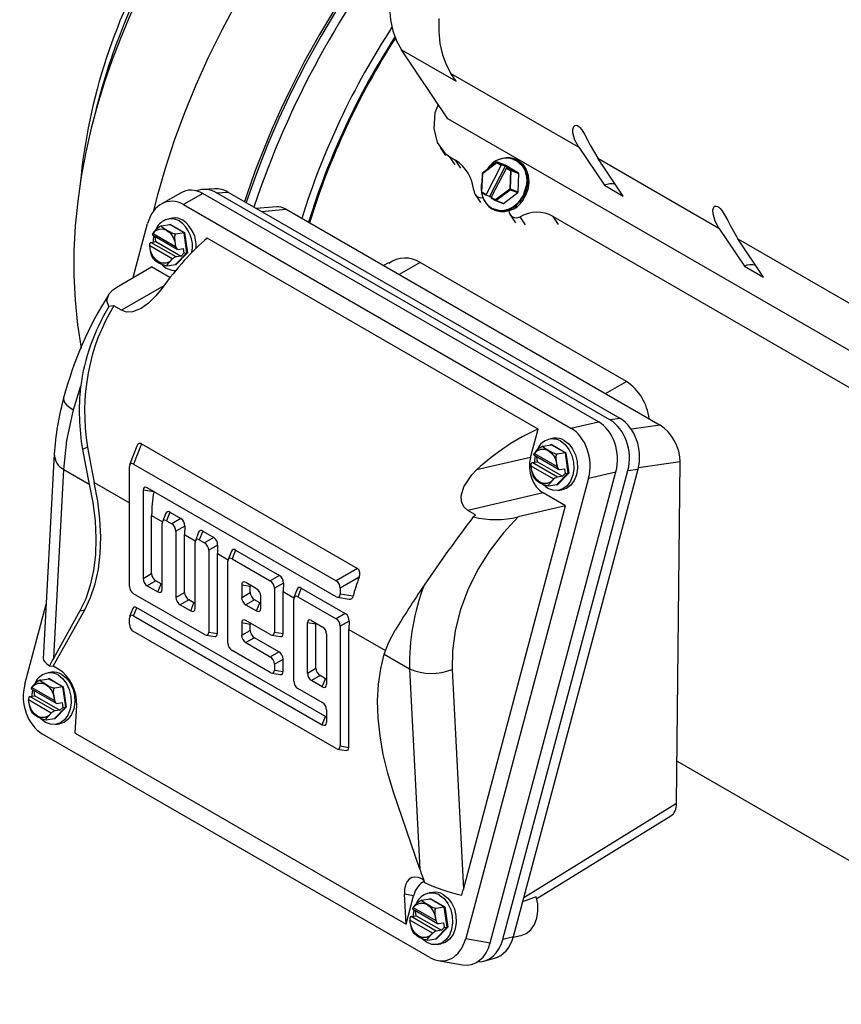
# Model space of a CAD drawing. Header units: inches. Extents: x 0 to 11, y 0 to 8.5.
# Tile 14 of 16: x 6.7 to 8.2, y 5.6 to 7.4. Entities that reach past the tile are written whole.
import ezdxf

# ---------------------------------------------------------------- set-up
doc = ezdxf.new("R2010")
doc.units = ezdxf.units.IN
doc.header["$MEASUREMENT"] = 0

msp = doc.modelspace()

# ---------------------------------------------------------------- linework, layer by layer
for p, q in [((7.51308, 7.17788), (7.43003, 7.3014)), ((7.43003, 7.3014), (7.52795, 7.24487)), ((7.51844, 7.25901), (7.74714, 7.12699)), ((7.52795, 7.24487), (7.51844, 7.25901)), ((8.4507, 6.63661), (7.51308, 7.17788)), ((7.49902, 7.12645), (7.50869, 7.11207)), ((7.74714, 7.12699), (7.793, 7.05878)), ((7.51661, 7.1097), (7.52673, 7.10386)), ((7.52614, 7.09552), (7.51661, 7.1097)), ((7.53626, 7.08968), (7.52673, 7.10386)), ((7.60069, 7.09995), (7.57511, 7.08054)), ((7.57517, 7.07996), (7.60075, 7.09937)), ((7.60075, 7.09937), (7.60815, 7.0951)), ((7.61528, 7.09484), (7.60164, 7.10008)), ((7.60164, 7.10008), (7.60173, 7.10004)), ((7.60173, 7.10004), (7.61537, 7.0948)), ((7.60913, 7.09577), (7.60173, 7.10004)), ((7.63409, 7.10536), (7.63179, 7.10624)), ((7.78095, 7.10747), (7.99769, 6.98235)), ((7.82682, 7.03926), (7.78095, 7.10747)), ((7.60815, 7.0951), (7.58126, 7.04226)), ((7.61555, 7.0933), (7.58776, 7.03872)), ((7.59072, 7.0368), (7.61762, 7.08963)), ((7.60913, 7.09577), (7.61555, 7.0933)), ((7.61537, 7.0948), (7.61528, 7.09484)), ((7.63964, 7.08079), (7.61537, 7.0948)), ((7.61555, 7.0933), (7.62502, 7.08784)), ((7.61762, 7.08963), (7.62502, 7.08536)), ((7.626, 7.08603), (7.6186, 7.0903)), ((7.62502, 7.08784), (7.6186, 7.0903)), ((7.62502, 7.08536), (7.62371, 7.05194)), ((7.62507, 7.05182), (7.62638, 7.08524)), ((7.63964, 7.08079), (7.626, 7.08603)), ((7.62638, 7.08524), (7.64002, 7.08)), ((7.57472, 7.07979), (7.57341, 7.04637)), ((7.57385, 7.04654), (7.57517, 7.07996)), ((7.63871, 7.04658), (7.64002, 7.08)), ((7.09625, 7.05253), (7.07591, 7.05149)), ((7.09932, 7.0455), (7.11966, 7.04654)), ((7.80296, 6.6393), (7.09932, 7.0455)), ((7.82111, 6.64161), (7.11966, 7.04654)), ((7.58126, 7.04226), (7.57385, 7.04654)), ((7.5739, 7.04548), (7.5813, 7.04121)), ((7.62371, 7.05194), (7.59812, 7.03253)), ((7.59904, 7.03154), (7.62462, 7.05095)), ((7.61268, 7.0263), (7.63826, 7.04571)), ((7.62462, 7.05095), (7.63826, 7.04571)), ((7.63871, 7.04658), (7.62507, 7.05182)), ((7.793, 7.05878), (7.82682, 7.03926)), ((7.03478, 7.04499), (7.00038, 7.02513)), ((7.07494, 7.04402), (7.04055, 7.02417)), ((7.78214, 6.63577), (7.07494, 7.04402)), ((7.56204, 7.04233), (7.57162, 7.02808)), ((7.58776, 7.03872), (7.58135, 7.04118)), ((7.59081, 7.03696), (7.58776, 7.03872)), ((7.59812, 7.03253), (7.59072, 7.0368)), ((7.59076, 7.03574), (7.59817, 7.03147)), ((7.59821, 7.03145), (7.59817, 7.03147)), ((7.59831, 7.0314), (7.61195, 7.02616)), ((7.61268, 7.0263), (7.59904, 7.03154)), ((7.6496, 7.03747), (7.65108, 7.03952)), ((7.04055, 7.02417), (7.73302, 6.62441)), ((7.20683, 7.02033), (7.17047, 7.01721)), ((7.17945, 7.01203), (7.2237, 7.01582)), ((7.2237, 7.01582), (7.89284, 6.62954)), ((7.5965, 7.01436), (7.59188, 7.01656)), ((7.5965, 7.01436), (7.5988, 7.01347)), ((7.02055, 7.00003), (7.01401, 6.999)), ((7.62468, 7.00617), (7.63426, 6.99192)), ((7.65173, 6.98802), (7.64219, 7.00221)), ((7.70137, 7.00304), (8.39353, 6.60346)), ((7.7109, 6.98887), (7.70137, 7.00304)), ((6.95043, 6.89383), (6.97616, 6.99033)), ((7.00109, 6.98617), (7.01567, 6.98846)), ((7.01518, 6.98838), (7.01597, 6.98919)), ((7.01567, 6.98846), (7.01597, 6.98919)), ((7.04119, 6.97373), (7.01567, 6.98846)), ((7.01597, 6.98919), (7.04196, 6.97418)), ((7.99769, 6.98235), (8.04355, 6.91414)), ((6.98201, 6.9567), (6.99103, 6.95812)), ((6.98452, 6.97027), (7.02911, 6.94453)), ((6.98577, 6.97283), (6.9853, 6.97272)), ((6.98577, 6.97283), (7.02624, 6.94947)), ((6.9898, 6.96661), (6.99018, 6.967)), ((6.99103, 6.95812), (6.9898, 6.96661)), ((6.99103, 6.95812), (7.036, 6.93216)), ((7.04119, 6.97373), (7.0266, 6.97144)), ((7.04196, 6.97418), (7.04119, 6.97373)), ((7.04639, 6.93802), (7.04119, 6.97373)), ((7.04196, 6.97418), (7.04726, 6.9378)), ((7.67438, 6.62281), (7.0828, 6.96432)), ((8.0315, 6.96283), (8.35813, 6.77427)), ((8.07737, 6.89462), (8.0315, 6.96283)), ((6.97951, 6.95099), (6.9798, 6.95042)), ((7.02026, 6.92707), (6.9798, 6.95042)), ((7.02697, 6.93074), (6.98201, 6.9567)), ((7.02655, 6.94891), (7.02624, 6.94947)), ((7.03057, 6.94422), (7.03959, 6.94564)), ((7.03959, 6.94564), (7.04083, 6.93715)), ((6.98355, 6.93161), (6.98567, 6.92824)), ((7.02026, 6.92707), (7.02075, 6.92718)), ((7.02607, 6.91704), (7.04639, 6.93802)), ((7.04726, 6.9378), (7.02656, 6.91643)), ((7.036, 6.93216), (7.02697, 6.93074)), ((7.04083, 6.93715), (7.036, 6.93216)), ((7.04083, 6.93715), (7.04639, 6.93802)), ((7.04639, 6.93802), (7.04726, 6.9378)), ((6.92372, 6.87842), (6.9831, 6.91269)), ((7.01605, 6.89367), (6.9831, 6.91269)), ((7.01149, 6.91476), (7.02607, 6.91704)), ((7.02656, 6.91643), (7.02562, 6.91697)), ((7.02607, 6.91704), (7.02656, 6.91643)), ((7.40693, 6.92012), (7.39821, 6.91508)), ((7.46352, 6.92084), (7.42588, 6.89911)), ((7.83238, 6.7079), (7.46352, 6.92084)), ((8.04355, 6.91414), (8.07737, 6.89462)), ((7.00481, 6.87881), (6.92921, 6.83517)), ((6.91574, 6.84295), (6.9069, 6.84198)), ((6.92921, 6.83517), (6.91574, 6.84295)), ((6.84365, 6.65696), (6.85617, 6.69833)), ((7.79474, 6.68617), (7.83238, 6.7079)), ((7.82111, 6.64161), (7.80296, 6.6393)), ((7.66087, 6.57215), (7.67438, 6.62281)), ((7.73302, 6.62441), (7.78214, 6.63577)), ((7.89284, 6.62954), (7.84114, 6.62242)), ((7.70261, 6.60629), (7.69607, 6.60526)), ((6.86864, 6.59024), (6.85968, 6.5861)), ((6.95681, 6.59222), (6.94393, 6.5588)), ((6.96505, 6.59661), (6.95102, 6.56021)), ((6.96505, 6.59661), (7.35157, 6.37348)), ((7.68314, 6.59243), (7.69772, 6.59472)), ((7.69723, 6.59464), (7.69802, 6.59545)), ((7.69772, 6.59472), (7.69802, 6.59545)), ((7.72324, 6.57999), (7.69772, 6.59472)), ((7.69802, 6.59545), (7.72402, 6.58044)), ((6.80911, 6.57784), (6.7894, 6.21181)), ((7.66087, 6.57215), (7.56451, 6.54988)), ((7.66657, 6.57653), (7.71116, 6.55079)), ((7.66783, 6.57909), (7.66735, 6.57898)), ((7.66783, 6.57909), (7.70829, 6.55573)), ((7.67185, 6.57287), (7.67223, 6.57326)), ((7.67309, 6.56438), (7.67185, 6.57287)), ((7.72324, 6.57999), (7.70865, 6.5777)), ((7.72402, 6.58044), (7.72324, 6.57999)), ((7.72844, 6.54428), (7.72324, 6.57999)), ((7.72402, 6.58044), (7.72931, 6.54406)), ((6.94345, 6.34141), (6.94345, 6.55584)), ((6.95102, 6.56021), (7.31302, 6.35123)), ((7.66156, 6.55725), (7.66185, 6.55668)), ((7.70231, 6.53333), (7.66185, 6.55668)), ((7.66406, 6.56296), (7.67309, 6.56438)), ((7.70902, 6.537), (7.66406, 6.56296)), ((7.67309, 6.56438), (7.71805, 6.53842)), ((7.7086, 6.55517), (7.70829, 6.55573)), ((7.92854, 6.56391), (7.85374, 6.55361)), ((7.92219, 5.95346), (7.92854, 6.56391)), ((6.80818, 6.21363), (6.82632, 6.55056)), ((6.82632, 6.55056), (6.87176, 6.52433)), ((7.76459, 6.53518), (7.54489, 5.71131)), ((7.58897, 5.70378), (7.81371, 6.54654)), ((7.61127, 5.70997), (7.83497, 6.54882)), ((7.63017, 5.71508), (7.85312, 6.55112)), ((7.6656, 6.53787), (7.66772, 6.5345)), ((7.70812, 6.5233), (7.72844, 6.54428)), ((7.72931, 6.54406), (7.70861, 6.52269)), ((7.71805, 6.53842), (7.70902, 6.537)), ((7.71262, 6.55048), (7.72164, 6.5519)), ((7.72288, 6.54341), (7.71805, 6.53842)), ((7.72164, 6.5519), (7.72288, 6.54341)), ((7.72288, 6.54341), (7.72844, 6.54428)), ((7.72844, 6.54428), (7.72931, 6.54406)), ((7.76459, 6.53518), (7.81371, 6.54654)), ((7.83497, 6.54882), (7.85312, 6.55112)), ((6.88067, 6.52722), (6.94345, 6.49098)), ((7.31302, 6.32291), (6.97553, 6.51774)), ((7.69354, 6.52102), (7.70812, 6.5233)), ((7.70231, 6.53333), (7.7028, 6.53344)), ((7.70861, 6.52269), (7.70767, 6.52323)), ((7.70812, 6.5233), (7.70861, 6.52269)), ((6.96796, 6.51337), (6.96796, 6.35556)), ((6.98719, 6.51035), (6.96796, 6.51337)), ((7.68342, 6.50841), (7.54904, 6.47735)), ((7.72361, 6.4852), (7.68342, 6.50841)), ((7.71057, 6.51289), (7.71711, 6.51391)), ((7.5407, 5.79928), (7.72361, 6.4852)), ((7.72361, 6.4852), (7.63882, 6.4656)), ((6.98327, 6.3644), (6.98327, 6.46799)), ((6.98327, 6.46799), (7.00263, 6.45681)), ((7.00854, 6.47215), (7.0027, 6.457)), ((7.01583, 6.47409), (7.00979, 6.45841)), ((7.01583, 6.47409), (7.03576, 6.46258)), ((7.56251, 6.46958), (7.54904, 6.47735)), ((7.55857, 6.46577), (7.56251, 6.46958)), ((7.00222, 6.33579), (7.00222, 6.45404)), ((7.00979, 6.45841), (7.01917, 6.453)), ((7.03576, 6.46258), (7.01917, 6.453)), ((7.04254, 6.44901), (7.02673, 6.43989)), ((7.04254, 6.44901), (7.04204, 6.43406)), ((7.02673, 6.43989), (7.02673, 6.32164)), ((7.04204, 6.33047), (7.04204, 6.43406)), ((7.04204, 6.43406), (7.0614, 6.42289)), ((7.06731, 6.43822), (7.06147, 6.42307)), ((7.0746, 6.44016), (7.06856, 6.42448)), ((7.0746, 6.44016), (7.09453, 6.42865)), ((7.06099, 6.30186), (7.06099, 6.42011)), ((7.06856, 6.42448), (7.07794, 6.41907)), ((7.09453, 6.42865), (7.07794, 6.41907)), ((7.10131, 6.41508), (7.08551, 6.40596)), ((7.10131, 6.41508), (7.10081, 6.40013)), ((7.08551, 6.40596), (7.08551, 6.2594)), ((7.10081, 6.25699), (7.10081, 6.40013)), ((7.10081, 6.40013), (7.12017, 6.38896)), ((7.12608, 6.4043), (7.12024, 6.38915)), ((7.13337, 6.40623), (7.12733, 6.39056)), ((7.13337, 6.40623), (7.21208, 6.3608)), ((7.11976, 6.23962), (7.11976, 6.38619)), ((7.12733, 6.39056), (7.19548, 6.35121)), ((6.96796, 6.35556), (6.98327, 6.3644)), ((7.21208, 6.3608), (7.19548, 6.35121)), ((7.35157, 6.37348), (7.31302, 6.35123)), ((6.99084, 6.35129), (6.97553, 6.34245)), ((6.97553, 6.34245), (6.99465, 6.33142)), ((7.00022, 6.34588), (6.99084, 6.35129)), ((6.99465, 6.33142), (7.00022, 6.34588)), ((7.14428, 6.34372), (7.14428, 6.32165)), ((7.15958, 6.34132), (7.14428, 6.34372)), ((7.17096, 6.33706), (7.15185, 6.34809)), ((7.15958, 6.33048), (7.15958, 6.34132)), ((7.21885, 6.34723), (7.20305, 6.3381)), ((7.21885, 6.34723), (7.21836, 6.33228)), ((7.35438, 6.35763), (7.32059, 6.33812)), ((7.07794, 6.25503), (6.95102, 6.32829)), ((7.02673, 6.32164), (7.04204, 6.33047)), ((7.14428, 6.32165), (7.15958, 6.33048)), ((7.17853, 6.30187), (7.17853, 6.32395)), ((7.20305, 6.3381), (7.20305, 6.25941)), ((7.21836, 6.257), (7.21836, 6.33228)), ((7.21836, 6.33228), (7.23771, 6.3211)), ((7.24362, 6.33644), (7.23778, 6.32129)), ((7.25091, 6.33838), (7.24487, 6.3227)), ((7.25091, 6.33838), (7.32962, 6.29294)), ((7.32059, 6.33812), (7.32059, 6.32728)), ((7.34348, 6.32369), (7.32059, 6.32728)), ((6.75646, 6.16646), (6.79467, 6.30975)), ((7.04961, 6.31736), (7.0343, 6.30853)), ((7.0343, 6.30853), (7.05342, 6.29749)), ((7.05899, 6.31195), (7.04961, 6.31736)), ((7.05342, 6.29749), (7.05899, 6.31195)), ((7.16715, 6.31737), (7.15185, 6.30854)), ((7.15185, 6.30854), (7.17096, 6.2975)), ((7.17653, 6.31196), (7.16715, 6.31737)), ((7.17096, 6.2975), (7.17653, 6.31196)), ((7.2373, 6.17177), (7.2373, 6.31833)), ((7.24487, 6.3227), (7.31302, 6.28336)), ((7.31582, 6.32185), (7.33681, 6.31855)), ((6.80718, 6.1985), (6.86356, 6.29944)), ((6.85493, 6.29733), (6.80818, 6.21363)), ((6.85493, 6.29733), (6.86356, 6.29944)), ((6.9495, 6.30179), (6.94393, 6.28733)), ((6.95102, 6.28874), (6.95659, 6.3032)), ((6.95102, 6.28874), (7.2885, 6.09391)), ((7.29407, 6.10837), (6.95659, 6.3032)), ((7.32962, 6.29294), (7.31302, 6.28336)), ((6.94345, 6.27354), (6.94345, 6.28437)), ((7.14428, 6.27585), (7.14428, 6.25378)), ((7.15958, 6.27345), (7.14428, 6.27585)), ((7.19548, 6.25504), (7.15185, 6.28022)), ((7.15958, 6.26262), (7.15958, 6.27345)), ((7.26182, 6.18592), (7.26182, 6.27586)), ((7.27713, 6.27346), (7.26182, 6.27586)), ((7.26939, 6.28024), (7.2885, 6.2692)), ((7.27713, 6.19476), (7.27713, 6.27346)), ((7.33639, 6.27937), (7.32059, 6.27025)), ((7.33639, 6.27937), (7.3359, 6.26442)), ((7.31302, 6.05145), (6.95102, 6.26043)), ((7.08074, 6.25396), (7.09605, 6.25156)), ((7.08551, 6.2594), (7.10081, 6.25699)), ((7.14428, 6.25378), (7.15958, 6.26262)), ((7.19828, 6.25397), (7.21359, 6.25157)), ((7.20305, 6.25941), (7.21836, 6.257)), ((7.29607, 6.25609), (7.29607, 6.16615)), ((7.32059, 6.27025), (7.32059, 6.05582)), ((7.3359, 6.05341), (7.3359, 6.26442)), ((7.3359, 6.26442), (7.40173, 6.22642)), ((7.16715, 6.24951), (7.15185, 6.24067)), ((7.15185, 6.24067), (7.19548, 6.21548)), ((7.21079, 6.22432), (7.16715, 6.24951)), ((7.19548, 6.18717), (7.12733, 6.22651)), ((7.19548, 6.21548), (7.21079, 6.22432)), ((7.39923, 6.21983), (7.44468, 6.19359)), ((7.20305, 6.20237), (7.21836, 6.21121)), ((7.20305, 6.20237), (7.20305, 6.19154)), ((7.21836, 6.18914), (7.21836, 6.21121)), ((6.80394, 6.18773), (6.7974, 6.18671)), ((6.80071, 6.19913), (6.80718, 6.1985)), ((6.81746, 6.19257), (6.80718, 6.1985)), ((7.19828, 6.18611), (7.21359, 6.1837)), ((7.20305, 6.19154), (7.21836, 6.18914)), ((7.26182, 6.18592), (7.27713, 6.19476)), ((7.44468, 6.19359), (7.46282, 5.83572)), ((7.52074, 6.19289), (7.5407, 5.79928)), ((6.78447, 6.17387), (6.79906, 6.17616)), ((6.79856, 6.17609), (6.79935, 6.1769)), ((6.79906, 6.17616), (6.79935, 6.1769)), ((6.82457, 6.16143), (6.79906, 6.17616)), ((6.79935, 6.1769), (6.82535, 6.16189)), ((7.2847, 6.18165), (7.26939, 6.17281)), ((7.2885, 6.16178), (7.26939, 6.17281)), ((7.29407, 6.17624), (7.2847, 6.18165)), ((7.2885, 6.16178), (7.29407, 6.17624)), ((6.76791, 6.15798), (6.81249, 6.13224)), ((6.76916, 6.16054), (6.76869, 6.16043)), ((6.76916, 6.16054), (6.80962, 6.13718)), ((6.77318, 6.15432), (6.77357, 6.15471)), ((6.77442, 6.14582), (6.77318, 6.15432)), ((6.82457, 6.16143), (6.80999, 6.15914)), ((6.82535, 6.16189), (6.82457, 6.16143)), ((6.82977, 6.12573), (6.82457, 6.16143)), ((6.82535, 6.16189), (6.83065, 6.12551)), ((7.2885, 6.13347), (7.24487, 6.15866)), ((6.76289, 6.13869), (6.76319, 6.13813)), ((6.80365, 6.11477), (6.76319, 6.13813)), ((6.7654, 6.14441), (6.77442, 6.14582)), ((6.81036, 6.11845), (6.7654, 6.14441)), ((6.77442, 6.14582), (6.81938, 6.11987)), ((6.80993, 6.13662), (6.80962, 6.13718)), ((6.81395, 6.13193), (6.82298, 6.13335)), ((6.82298, 6.13335), (6.82422, 6.12486)), ((6.76694, 6.11931), (6.76905, 6.11595)), ((6.80365, 6.11477), (6.80414, 6.11488)), ((6.80946, 6.10475), (6.82977, 6.12573)), ((6.83065, 6.12551), (6.80995, 6.10414)), ((6.81938, 6.11987), (6.81036, 6.11845)), ((6.82422, 6.12486), (6.81938, 6.11987)), ((6.82422, 6.12486), (6.82977, 6.12573)), ((6.82977, 6.12573), (6.83065, 6.12551)), ((6.84667, 6.07883), (6.84938, 6.12914)), ((7.29607, 6.12036), (7.29607, 6.09828)), ((6.79487, 6.10246), (6.80946, 6.10475)), ((6.80995, 6.10414), (6.80901, 6.10468)), ((6.80946, 6.10475), (6.80995, 6.10414)), ((6.8119, 6.09433), (6.81844, 6.09536)), ((7.2885, 6.09391), (7.29407, 6.10837)), ((7.4805, 5.67748), (6.78803, 6.07723)), ((6.84667, 6.07883), (7.43825, 5.73732)), ((7.31582, 6.05038), (7.33113, 6.04798)), ((7.32059, 6.05582), (7.3359, 6.05341)), ((7.92297, 6.02855), (8.67617, 5.59374)), ((7.46282, 5.83572), (7.41607, 5.97339)), ((7.6488, 5.78492), (7.92219, 5.95346)), ((7.67204, 5.78285), (7.91201, 5.93078)), ((7.46746, 5.81734), (7.46994, 5.8159)), ((7.43825, 5.73732), (7.43554, 5.79076)), ((7.45176, 5.78799), (7.43554, 5.79076)), ((7.43825, 5.73732), (7.45176, 5.78799)), ((7.46653, 5.78013), (7.48111, 5.78242)), ((7.48599, 5.79399), (7.47945, 5.79297)), ((7.48062, 5.78235), (7.4814, 5.78316)), ((7.48111, 5.78242), (7.4814, 5.78316)), ((7.50663, 5.76769), (7.48111, 5.78242)), ((7.4814, 5.78316), (7.5074, 5.76815)), ((7.44996, 5.76424), (7.49455, 5.7385)), ((7.45121, 5.7668), (7.45074, 5.76669)), ((7.45121, 5.7668), (7.49167, 5.74344)), ((7.45524, 5.76057), (7.45562, 5.76097)), ((7.45647, 5.75208), (7.45524, 5.76057)), ((7.50663, 5.76769), (7.49204, 5.7654)), ((7.5074, 5.76815), (7.50663, 5.76769)), ((7.51183, 5.73199), (7.50663, 5.76769)), ((7.5074, 5.76815), (7.5127, 5.73177)), ((7.44494, 5.74495), (7.44524, 5.74439)), ((7.4857, 5.72103), (7.44524, 5.74439)), ((7.44745, 5.75067), (7.45647, 5.75208)), ((7.49241, 5.72471), (7.44745, 5.75067)), ((7.45647, 5.75208), (7.50144, 5.72613)), ((7.49199, 5.74288), (7.49167, 5.74344)), ((7.44899, 5.72557), (7.4511, 5.72221)), ((7.49151, 5.71101), (7.51183, 5.73199)), ((7.5127, 5.73177), (7.492, 5.7104)), ((7.50144, 5.72613), (7.49241, 5.72471)), ((7.49601, 5.73819), (7.50503, 5.73961)), ((7.50627, 5.73112), (7.50144, 5.72613)), ((7.50503, 5.73961), (7.50627, 5.73112)), ((7.50627, 5.73112), (7.51183, 5.73199)), ((7.51183, 5.73199), (7.5127, 5.73177)), ((7.47693, 5.70872), (7.49151, 5.71101)), ((7.4857, 5.72103), (7.48619, 5.72114)), ((7.492, 5.7104), (7.49106, 5.71094)), ((7.49151, 5.71101), (7.492, 5.7104)), ((7.54489, 5.71131), (7.58897, 5.70378)), ((7.61127, 5.70997), (7.63017, 5.71508)), ((7.62986, 5.71394), (7.64338, 5.7166)), ((7.49395, 5.70059), (7.50049, 5.70162)), ((7.49537, 5.67199), (7.53945, 5.66445)), ((7.57732, 5.67093), (7.59622, 5.67604))]:
    msp.add_line(p, q)
at = {"flags": 128}
for points in [[(6.98716, 7.01335), (6.99389, 7.03975), (7.0081, 7.08941), (7.02439, 7.13925), (7.04271, 7.18907), (7.06299, 7.23873), (7.08516, 7.28804), (7.10915, 7.33683), (7.13487, 7.38493), (7.16223, 7.43219), (7.19115, 7.47844), (7.22152, 7.52351), (7.25323, 7.56726), (7.28618, 7.60954), (7.32025, 7.65019), (7.35533, 7.68907), (7.3913, 7.72607), (7.42803, 7.76104), (7.46539, 7.79386), (7.50326, 7.82443), (7.54151, 7.85264), (7.58, 7.87839)], [(7.69991, 7.78966), (7.66127, 7.76181), (7.62298, 7.73159), (7.58515, 7.69911), (7.54791, 7.66446), (7.5114, 7.62778), (7.47572, 7.58917), (7.44101, 7.54877), (7.40737, 7.50671), (7.37491, 7.46313), (7.34376, 7.41818), (7.314, 7.37201), (7.28574, 7.32476), (7.25907, 7.27661), (7.23408, 7.2277), (7.21086, 7.17821), (7.18948, 7.12829), (7.17001, 7.07811), (7.15252, 7.02784), (7.15244, 7.02762)], [(7.00802, 7.48724), (6.98295, 7.44178), (6.97318, 7.42283), (6.95766, 7.3911), (6.94249, 7.35775), (6.9273, 7.32159), (6.91268, 7.28349), (6.89895, 7.24379), (6.88636, 7.20283), (6.87512, 7.16083), (6.86539, 7.11799), (6.85732, 7.0745), (6.85104, 7.0305), (6.84669, 6.98618), (6.84438, 6.9417), (6.84421, 6.89729), (6.84626, 6.85313), (6.85059, 6.80946), (6.8571, 6.76734)], [(7.31016, 7.37317), (7.2833, 7.32832), (7.25689, 7.28077), (7.24684, 7.26165), (7.23074, 7.22965), (7.21485, 7.19624), (7.19877, 7.16023), (7.18307, 7.12251), (7.16802, 7.0835), (7.15388, 7.04353), (7.14934, 7.02941)], [(7.4085, 7.37631), (7.41053, 7.35471), (7.41484, 7.33485), (7.42137, 7.317), (7.43003, 7.3014)], [(7.49717, 7.35698), (7.49691, 7.33393), (7.49894, 7.31233), (7.50325, 7.29247), (7.50978, 7.27462), (7.51844, 7.25901)], [(7.4959, 7.20343), (7.48989, 7.18828), (7.48773, 7.16059), (7.49418, 7.13515), (7.50779, 7.11617), (7.51661, 7.1097)], [(7.74714, 7.12699), (7.74033, 7.13954), (7.73675, 7.15253), (7.73657, 7.15887), (7.73825, 7.16417), (7.74018, 7.16595), (7.74246, 7.16635), (7.74461, 7.16575), (7.74703, 7.16423), (7.74926, 7.16218), (7.75256, 7.15817), (7.75743, 7.15052), (7.76291, 7.14028), (7.76764, 7.13082), (7.78095, 7.10747)], [(7.63178, 7.10624), (7.63641, 7.10403), (7.64466, 7.09734), (7.65083, 7.08813), (7.6545, 7.07702), (7.65542, 7.06477), (7.65352, 7.05221), (7.64894, 7.04021), (7.642, 7.02957), (7.63315, 7.02103), (7.62301, 7.01517), (7.61226, 7.01238), (7.60165, 7.01285), (7.5965, 7.01436)], [(7.63069, 7.10479), (7.63543, 7.10336), (7.64645, 7.09311), (7.65054, 7.08561), (7.65315, 7.07689), (7.65409, 7.06748), (7.65335, 7.05798), (7.64771, 7.04082)], [(7.63409, 7.10536), (7.63871, 7.10315), (7.64696, 7.09646), (7.65313, 7.08725), (7.6568, 7.07614), (7.65771, 7.06389), (7.65582, 7.05133), (7.65124, 7.03933)], [(7.57511, 7.08053), (7.575, 7.08044), (7.57485, 7.08025)], [(7.57485, 7.08025), (7.57473, 7.07988), (7.57472, 7.07979)], [(7.55919, 7.05013), (7.56094, 7.04425), (7.56434, 7.03965), (7.56646, 7.0381), (7.57123, 7.03656), (7.57632, 7.03705), (7.57646, 7.03712)], [(7.64771, 7.04082), (7.63729, 7.02642), (7.63022, 7.02057), (7.6223, 7.01628), (7.61401, 7.01386), (7.60588, 7.01341), (7.59653, 7.01622)], [(7.63286, 7.01888), (7.63358, 7.01928), (7.63663, 7.0218)], [(7.99769, 6.98235), (7.99088, 6.9949), (7.9873, 7.00789), (7.98712, 7.01423), (7.9888, 7.01953), (7.99073, 7.02131), (7.99301, 7.02172), (7.99516, 7.02111), (7.99758, 7.01959), (7.99981, 7.01754), (8.00311, 7.01353), (8.00798, 7.00588), (8.01346, 6.99564), (8.01819, 6.98618), (8.0315, 6.96283)], [(6.98577, 6.97283), (6.99086, 6.97778), (6.99721, 6.98055), (7.00407, 6.98064), (7.01055, 6.97821), (7.01644, 6.9735), (7.02142, 6.96657), (7.02479, 6.95819), (7.02624, 6.94947)], [(7.0266, 6.97144), (7.02592, 6.97141), (7.02512, 6.9715), (7.02372, 6.97181), (7.02139, 6.97261), (7.01571, 6.97537), (7.00683, 6.98047), (7.00397, 6.98222), (7.00134, 6.98417), (7.00067, 6.98489), (7.00037, 6.98557), (7.00049, 6.9859), (7.00092, 6.98613), (7.00109, 6.98617)], [(6.98633, 6.95738), (6.98641, 6.96027), (6.98744, 6.96859)], [(7.02655, 6.94891), (7.02514, 6.95865), (7.02459, 6.9662), (7.02475, 6.96811), (7.02518, 6.96989), (7.02561, 6.97073), (7.02622, 6.9713), (7.0266, 6.97144)], [(7.02026, 6.92707), (7.01517, 6.92212), (7.00883, 6.91934), (7.00197, 6.91925), (6.99548, 6.92169), (6.9896, 6.92639), (6.98461, 6.93332), (6.98124, 6.94171), (6.9798, 6.95042)], [(7.01149, 6.91476), (7.011, 6.91475), (7.01072, 6.91491), (7.01063, 6.91541), (7.01114, 6.91659), (7.01439, 6.92056), (7.02075, 6.92718)], [(6.9069, 6.84198), (6.90287, 6.85226), (6.90688, 6.86434), (6.91394, 6.87173), (6.92372, 6.87842)], [(7.00182, 6.87471), (6.99083, 6.86083), (6.97793, 6.84793), (6.96427, 6.83816), (6.94898, 6.83233), (6.93822, 6.83204), (6.92921, 6.83517)], [(6.82592, 6.67864), (6.82568, 6.67762), (6.82599, 6.67389), (6.82803, 6.66984), (6.83173, 6.66557), (6.83699, 6.66124), (6.84365, 6.65696)], [(6.82632, 6.55056), (6.83183, 6.60232), (6.84365, 6.65696)], [(6.86864, 6.59024), (6.87426, 6.55833), (6.88067, 6.52722)], [(7.70865, 6.5777), (7.70797, 6.57767), (7.70717, 6.57776), (7.70577, 6.57807), (7.70344, 6.57887), (7.69776, 6.58163), (7.68888, 6.58673), (7.68602, 6.58848), (7.68339, 6.59043), (7.68272, 6.59115), (7.68242, 6.59183), (7.68254, 6.59216), (7.68298, 6.59239), (7.68314, 6.59243)], [(7.71462, 6.60147), (7.72279, 6.59509), (7.72964, 6.58625), (7.73469, 6.57556), (7.7376, 6.56374), (7.73817, 6.55161), (7.73637, 6.53999), (7.73232, 6.52966), (7.72629, 6.52134), (7.7187, 6.5156), (7.71005, 6.51281), (7.70095, 6.51318), (7.69201, 6.51667), (7.68384, 6.52306), (7.68315, 6.52376)], [(7.72116, 6.6025), (7.72933, 6.59611), (7.73618, 6.58728), (7.74123, 6.57659), (7.74414, 6.56477), (7.74471, 6.55264), (7.74291, 6.54101), (7.73886, 6.53069), (7.73283, 6.52237), (7.72524, 6.51662), (7.71711, 6.51391)], [(6.85968, 6.5861), (6.86539, 6.55482), (6.87176, 6.52433)], [(7.66783, 6.57909), (7.67291, 6.58404), (7.67926, 6.58681), (7.68612, 6.5869), (7.69261, 6.58447), (7.69849, 6.57976), (7.70347, 6.57283), (7.70684, 6.56445), (7.70829, 6.55573)], [(7.66838, 6.56364), (7.66846, 6.56653), (7.66949, 6.57485)], [(7.7086, 6.55517), (7.7072, 6.56491), (7.70664, 6.57246), (7.7068, 6.57437), (7.70724, 6.57615), (7.70767, 6.57699), (7.70827, 6.57756), (7.70865, 6.5777)], [(7.70231, 6.53333), (7.69723, 6.52838), (7.69088, 6.5256), (7.68402, 6.52551), (7.67753, 6.52795), (7.67165, 6.53265), (7.66667, 6.53958), (7.66329, 6.54797), (7.66185, 6.55668)], [(7.54904, 6.47735), (7.54173, 6.48392), (7.53764, 6.49309), (7.53701, 6.50361), (7.54138, 6.51951), (7.55563, 6.54092), (7.56451, 6.54988)], [(6.87176, 6.52433), (6.8781, 6.49119), (6.88205, 6.45888), (6.88356, 6.42769), (6.88262, 6.39787), (6.87925, 6.36969), (6.87348, 6.3434), (6.86535, 6.31921), (6.85493, 6.29733)], [(6.86356, 6.29944), (6.87403, 6.3214), (6.8822, 6.34567), (6.88801, 6.37206), (6.89142, 6.40033), (6.89238, 6.43025), (6.8909, 6.46155), (6.88699, 6.49397), (6.88067, 6.52722)], [(7.69354, 6.52102), (7.69305, 6.52101), (7.69277, 6.52117), (7.69268, 6.52167), (7.69319, 6.52285), (7.69644, 6.52682), (7.7028, 6.53344)], [(7.63882, 6.4656), (7.6126, 6.43732), (7.58835, 6.40568), (7.56692, 6.37135), (7.54904, 6.33521), (7.53528, 6.29828), (7.52597, 6.2616), (7.52118, 6.22618), (7.52074, 6.19289)], [(7.39923, 6.21983), (7.40749, 6.2416), (7.41897, 6.26322)], [(7.41607, 5.97339), (7.40565, 6.0073), (7.39752, 6.04088), (7.39174, 6.07384), (7.38837, 6.10591), (7.38744, 6.1368), (7.38895, 6.16625), (7.39289, 6.19401), (7.39923, 6.21983)], [(6.81596, 6.18292), (6.82413, 6.17654), (6.83097, 6.1677), (6.83602, 6.15701), (6.83893, 6.14519), (6.83951, 6.13306), (6.83771, 6.12144), (6.83366, 6.11111), (6.82763, 6.10279), (6.82003, 6.09704), (6.81139, 6.09426), (6.80229, 6.09463), (6.79334, 6.09812), (6.78517, 6.1045), (6.78449, 6.10521)], [(6.8225, 6.18395), (6.83067, 6.17756), (6.83751, 6.16872), (6.84256, 6.15803), (6.84547, 6.14622), (6.84605, 6.13409), (6.84425, 6.12246), (6.8402, 6.11214), (6.83417, 6.10382), (6.82657, 6.09807), (6.81844, 6.09536)], [(6.76916, 6.16054), (6.77425, 6.16548), (6.7806, 6.16826), (6.78745, 6.16835), (6.79394, 6.16592), (6.79982, 6.16121), (6.80481, 6.15428), (6.80818, 6.1459), (6.80962, 6.13718)], [(6.80999, 6.15914), (6.80931, 6.15912), (6.80851, 6.1592), (6.80711, 6.15952), (6.80478, 6.16032), (6.79909, 6.16307), (6.79021, 6.16817), (6.78736, 6.16992), (6.78473, 6.17188), (6.78406, 6.1726), (6.78376, 6.17328), (6.78387, 6.17361), (6.78431, 6.17384), (6.78447, 6.17387)], [(6.76971, 6.14509), (6.76979, 6.14798), (6.77082, 6.1563)], [(6.80993, 6.13662), (6.80853, 6.14636), (6.80798, 6.15391), (6.80814, 6.15582), (6.80857, 6.1576), (6.809, 6.15844), (6.80961, 6.15901), (6.80999, 6.15914)], [(6.80365, 6.11477), (6.79856, 6.10983), (6.79221, 6.10705), (6.78536, 6.10696), (6.77887, 6.10939), (6.77299, 6.1141), (6.768, 6.12103), (6.76463, 6.12941), (6.76319, 6.13813)], [(6.79487, 6.10246), (6.79439, 6.10246), (6.79411, 6.10262), (6.79402, 6.10311), (6.79453, 6.1043), (6.79777, 6.10827), (6.80414, 6.11488)], [(7.49204, 5.7654), (7.49136, 5.76538), (7.49056, 5.76546), (7.48916, 5.76578), (7.48683, 5.76658), (7.48115, 5.76933), (7.47227, 5.77443), (7.46941, 5.77618), (7.46678, 5.77814), (7.46611, 5.77886), (7.46581, 5.77954), (7.46593, 5.77987), (7.46636, 5.7801), (7.46653, 5.78013)], [(7.49801, 5.78918), (7.50618, 5.7828), (7.51302, 5.77396), (7.51807, 5.76327), (7.52099, 5.75145), (7.52156, 5.73932), (7.51976, 5.7277), (7.51571, 5.71737), (7.50968, 5.70905), (7.50208, 5.7033), (7.49344, 5.70052), (7.48434, 5.70088), (7.4754, 5.70438), (7.46723, 5.71076), (7.46654, 5.71147)], [(7.50455, 5.79021), (7.51272, 5.78382), (7.51956, 5.77498), (7.52461, 5.76429), (7.52753, 5.75248), (7.5281, 5.74035), (7.5263, 5.72872), (7.52225, 5.7184), (7.51622, 5.71008), (7.50862, 5.70433), (7.50049, 5.70162)], [(7.64338, 5.7166), (7.64406, 5.71674), (7.65327, 5.72044), (7.66131, 5.72711), (7.66771, 5.73634), (7.67208, 5.74758), (7.67415, 5.76016), (7.67381, 5.77333), (7.67107, 5.78628)], [(7.67107, 5.78628), (7.64978, 5.77797), (7.64672, 5.77712)], [(7.45121, 5.7668), (7.4563, 5.77174), (7.46265, 5.77452), (7.4695, 5.77461), (7.47599, 5.77218), (7.48188, 5.76747), (7.48686, 5.76054), (7.49023, 5.75216), (7.49167, 5.74344)], [(7.45176, 5.75135), (7.45184, 5.75424), (7.45287, 5.76256)], [(7.49199, 5.74288), (7.49058, 5.75262), (7.49003, 5.76017), (7.49019, 5.76208), (7.49062, 5.76386), (7.49105, 5.7647), (7.49166, 5.76527), (7.49204, 5.7654)], [(7.4857, 5.72103), (7.48061, 5.71609), (7.47426, 5.71331), (7.46741, 5.71322), (7.46092, 5.71565), (7.45504, 5.72036), (7.45005, 5.72729), (7.44668, 5.73567), (7.44524, 5.74439)], [(7.47693, 5.70872), (7.47644, 5.70872), (7.47616, 5.70888), (7.47607, 5.70937), (7.47658, 5.71056), (7.47983, 5.71453), (7.48619, 5.72114)]]:
    msp.add_lwpolyline(points, dxfattribs=at)
for centre, radius, start, end in [((8.00465, 6.91174), 1.15599, 133.69503, 165.88775), ((8.70228, 6.50962), 1.61851, 140.92159, 161.63159), ((7.88317, 6.96501), 1.0322, 149.18474, 174.60248), ((8.54857, 6.59707), 1.35769, 146.75297, 162.75608), ((8.55799, 6.59126), 1.35508, 147.24927, 162.76717), ((8.55432, 6.59335), 1.34887, 147.30119, 162.82585), ((7.48687, 7.04311), 0.07266, 5.54364, 56.73618), ((7.61985, 7.06546), 0.04249, 73.69543, 150.40223), ((7.61734, 7.07101), 0.03633, 68.43522, 151.43914), ((7.60114, 7.0997), 0.000514, 151.45478, 220.39664), ((7.60126, 7.0993), 0.000857, 64.0687, 131.04015), ((7.60167, 7.09907), 0.000971, 86.65124, 162.00097), ((7.57556, 7.08029), 0.000514, 151.45478, 220.39664), ((7.60908, 7.0948), 0.000971, 86.65124, 162.00097), ((7.61854, 7.08933), 0.000971, 86.65124, 162.00097), ((7.62594, 7.08506), 0.000971, 86.65124, 162.00097), ((7.62541, 7.08193), 0.00345, 73.71078, 96.53846), ((7.62554, 7.08532), 0.000846, 354.78381, 56.86942), ((7.63918, 7.08008), 0.000846, 354.78381, 56.86942), ((7.61782, 7.05372), 0.04531, 164.40463, 235.08452), ((7.57508, 7.0795), 0.000469, 79.73711, 141.05343), ((7.61975, 7.06588), 0.03801, 343.68125, 16.17594), ((7.57428, 7.04627), 0.000875, 173.64077, 248.05592), ((7.57377, 7.04607), 0.000469, 79.73711, 141.05343), ((7.57449, 7.04603), 0.000808, 141.41125, 223.22108), ((7.60662, 7.04736), 0.03274, 183.3219, 252.05129), ((7.6241, 7.04851), 0.00345, 73.71078, 96.53846), ((7.62566, 7.05283), 0.00215, 204.42657, 241.01872), ((7.62394, 7.05183), 0.00112, 307.66786, 333.3797), ((7.62388, 7.05187), 0.00119, 332.9349, 357.54617), ((7.63754, 7.04663), 0.00117, 308.21168, 357.82933), ((7.80493, 7.03177), 0.02952, 74.72182, 113.82123), ((7.58185, 7.04177), 0.000772, 140.14793, 229.33353), ((7.59135, 7.03629), 0.000808, 141.41125, 223.22108), ((7.59876, 7.03202), 0.000808, 141.41125, 223.22108), ((7.60008, 7.03341), 0.00215, 204.42657, 241.01872), ((7.59856, 7.03211), 0.000755, 250.70249, 309.89556), ((7.61072, 7.05541), 0.0436, 254.134, 338.34756), ((7.61219, 7.02688), 0.000755, 250.7518, 309.89379), ((7.6356, 7.0142), 0.01368, 181.32156, 298.81831), ((7.67251, 6.95075), 0.05972, 61.10499, 120.50411), ((7.01851, 6.96932), 0.02946, 61.49498, 160.8241), ((7.02463, 6.97265), 0.02768, 58.46036, 98.47531), ((7.00078, 6.94951), 0.05568, 348.91787, 55.1767), ((7.00764, 6.95087), 0.05522, 354.93629, 55.25333), ((7.0177, 6.95067), 0.03919, 115.07896, 145.76061), ((7.03176, 6.95176), 0.05227, 180.84867, 202.68707), ((7.01988, 6.96246), 0.04844, 224.99357, 260.02739), ((7.43678, 6.87848), 0.05008, 57.74016, 125.78425), ((7.02579, 6.93931), 0.03294, 221.45346, 270.81769), ((8.05548, 6.88714), 0.02952, 74.72182, 113.82123), ((7.46649, 6.50907), 0.66264, 147.6616, 165.17416), ((7.22191, 6.64996), 0.36892, 148.63583, 172.46626), ((7.78067, 6.63075), 0.09287, 6.34027, 56.16566), ((7.30842, 6.54638), 0.5003, 164.67371, 176.38783), ((7.70056, 6.57558), 0.02946, 61.49498, 160.8241), ((7.70668, 6.57891), 0.02768, 58.46036, 98.47531), ((6.9625, 6.59163), 0.00559, 62.94187, 174.35674), ((7.69975, 6.55693), 0.03919, 115.07896, 145.76061), ((6.8406, 6.57864), 0.0315, 181.36053, 243.03486), ((7.71382, 6.55802), 0.05227, 180.84867, 202.68707), ((7.70193, 6.56872), 0.04844, 224.99357, 260.02739), ((7.01289, 6.47051), 0.00463, 50.66426, 159.35418), ((9.88398, 4.70054), 2.91952, 142.79765, 145.75185), ((7.59904, 6.62609), 0.16534, 255.83527, 283.92168), ((7.02763, 6.45004), 0.01494, 356.04971, 57.04207), ((7.07166, 6.43658), 0.00463, 50.66426, 159.35418), ((7.0864, 6.41611), 0.01494, 356.04971, 57.04207), ((7.13043, 6.40265), 0.00463, 50.66426, 159.35418), ((7.20395, 6.34826), 0.01494, 356.04971, 57.04207), ((7.34309, 6.3638), 0.01287, 331.32626, 48.81102), ((7.83141, 6.20377), 0.38687, 158.81516, 181.50814), ((7.24798, 6.3348), 0.00463, 50.66426, 159.35418), ((7.33795, 6.32413), 0.00555, 258.40515, 355.47101), ((7.32149, 6.2804), 0.01494, 356.04971, 57.04207), ((6.8019, 6.15703), 0.02946, 61.49498, 160.8241), ((6.80802, 6.16036), 0.02768, 58.46036, 98.47531), ((7.48354, 6.2827), 0.09722, 246.43802, 292.50227), ((6.80108, 6.13838), 0.03919, 115.07896, 145.76061), ((6.81515, 6.13947), 0.05227, 180.84867, 202.68707), ((6.80326, 6.15017), 0.04844, 224.99357, 260.02739), ((7.48314, 5.74464), 0.03919, 115.07896, 145.76061), ((7.48395, 5.76329), 0.02946, 61.49498, 160.8241), ((7.49007, 5.76662), 0.02768, 58.46036, 98.47531), ((7.4972, 5.74573), 0.05227, 180.84867, 202.68707), ((7.48531, 5.75643), 0.04844, 224.99357, 260.02739)]:
    msp.add_arc(centre, radius, start, end)
for centre, major_axis, ratio, start_param, end_param in [((7.05952, 6.97971), (-0.01249, 0.06978), 0.7203766, 5.7371942, 6.5375698), ((7.08277, 6.98285), (-0.01086, 0.06822), 0.7382203, 5.7437586, 6.4520964), ((7.10311, 6.98389), (-0.01086, 0.06822), 0.7382203, 5.7437586, 6.2044359), ((7.02512, 6.95986), (-0.01249, 0.06978), 0.7203766, 5.7371942, 7.2778323), ((7.22421, 6.97046), (-0.02388, 0.04809), 0.5662132, 5.5773038, 6.0636799), ((6.9888, 6.97348), (0.00447, 0.00303), 0.3133178, 2.2326865, 3.2922983), ((7.07434, 6.69666), (0.14949, 0.31124), 0.444844, 0.7821763, 1.1875888), ((6.98283, 6.95108), (-0.00079, 0.00563), 0.5824466, 0.0097827, 1.5056454), ((7.02975, 6.94984), (-0.00079, 0.00563), 0.5824466, 1.6555125, 3.1513753), ((7.02377, 6.92744), (0.00447, 0.00303), 0.3133178, 0.5869567, 2.0828194), ((7.20123, 6.62341), (-0.15322, 0.33673), 0.8940062, 0.536052, 1.2758048), ((7.20123, 6.62341), (-0.1576, 0.34636), 0.8940062, 0.9827134, 1.284402), ((7.80429, 6.57912), (-0.01054, 0.0681), 0.7417902, 4.1774022, 5.7454595), ((7.69775, 6.33677), (0.20759, 0.2765), 0.7026905, 0.9007866, 1.306199), ((7.71461, 6.56183), (-0.00895, 0.06845), 0.7596339, 4.2156267, 5.7562647), ((7.76373, 6.57318), (-0.00895, 0.06845), 0.7596339, 4.2156267, 5.7562647), ((7.78614, 6.57681), (-0.01054, 0.0681), 0.7417902, 4.1774022, 5.7454595), ((7.89233, 6.58476), (-0.02338, 0.04751), 0.5822155, 3.9977862, 5.5673646), ((7.69657, 6.55311), (-0.00639, 0.04889), 0.7596339, 1.074034, 2.6146721), ((7.67085, 6.57974), (0.00447, 0.00303), 0.3133178, 2.2326865, 3.2922983), ((6.95266, 6.54861), (-0.00707, 0.01225), 0.482008, 5.5876309, 6.9788575), ((7.66488, 6.55734), (-0.00079, 0.00563), 0.5824466, 0.0097827, 1.5056454), ((7.7118, 6.5561), (-0.00079, 0.00563), 0.5824466, 1.6555125, 3.1513753), ((7.70582, 6.5337), (0.00447, 0.00303), 0.3133178, 0.5869567, 2.0828194), ((6.97718, 6.50615), (-0.00707, 0.01225), 0.482008, 5.5876309, 6.9788575), ((7.34045, 6.54304), (0.33774, 0.16249), 0.7152301, 2.6619738, 2.8101819), ((7.01143, 6.44682), (-0.00707, 0.01225), 0.482008, 5.5876309, 6.9788575), ((7.01752, 6.44331), (-0.0059, 0.01023), 0.6916264, 4.0169001, 5.4081267), ((7.0702, 6.41289), (-0.00707, 0.01225), 0.482008, 5.5876309, 6.9788575), ((7.07629, 6.40938), (-0.0059, 0.01023), 0.6916264, 4.0169001, 5.4081267), ((7.12897, 6.37897), (-0.00707, 0.01225), 0.482008, 5.5876309, 6.9788575), ((6.99249, 6.36098), (-0.0059, 0.01023), 0.6916264, 0.8753074, 2.266534), ((6.95266, 6.33799), (-0.0059, 0.01023), 0.6916264, 0.8753074, 2.266534), ((6.97718, 6.35214), (-0.0059, 0.01023), 0.6916264, 0.8753074, 2.266534), ((6.99857, 6.35747), (-0.00707, 0.01225), 0.482008, 2.4460382, 2.6729589), ((7.15349, 6.3365), (-0.00707, 0.01225), 0.482008, 5.5876309, 6.9788575), ((7.1688, 6.33409), (-0.00707, 0.01225), 0.482008, 0.4685511, 0.6956722), ((7.19383, 6.34152), (-0.0059, 0.01023), 0.6916264, 4.0169001, 5.4081267), ((7.31137, 6.34153), (-0.0059, 0.01023), 0.6916264, 4.0169001, 5.4081267), ((7.69307, 6.33947), (0.33774, 0.16249), 0.7152301, 2.4870585, 2.6036982), ((7.57087, 6.41002), (0.21125, 0.28714), 0.1222022, 1.8930102, 2.1946988), ((6.993, 6.34301), (-0.00707, 0.01225), 0.482008, 2.4460382, 3.8372649), ((7.05126, 6.32705), (-0.0059, 0.01023), 0.6916264, 0.8753074, 2.266534), ((7.1688, 6.32707), (-0.0059, 0.01023), 0.6916264, 0.8753074, 2.266534), ((7.16932, 6.32737), (-0.0059, 0.01023), 0.6916264, 4.0169001, 5.4081267), ((7.24652, 6.31111), (-0.00707, 0.01225), 0.482008, 5.5876309, 6.9788575), ((7.31137, 6.3345), (-0.00707, 0.01225), 0.482008, 2.4460382, 3.8372649), ((7.03595, 6.31822), (-0.0059, 0.01023), 0.6916264, 0.8753074, 2.266534), ((7.05734, 6.32354), (-0.00707, 0.01225), 0.482008, 2.4460382, 2.6729589), ((7.15349, 6.31823), (-0.0059, 0.01023), 0.6916264, 0.8753074, 2.266534), ((7.17489, 6.32355), (-0.00707, 0.01225), 0.482008, 2.4460382, 2.6729589), ((6.95266, 6.27715), (-0.00707, 0.01225), 0.482008, 5.5876309, 6.9788575), ((6.95823, 6.29161), (-0.00707, 0.01225), 0.482008, 5.5876309, 6.6544452), ((7.05177, 6.30908), (-0.00707, 0.01225), 0.482008, 2.4460382, 3.8372649), ((7.16932, 6.30909), (-0.00707, 0.01225), 0.482008, 2.4460382, 3.8372649), ((6.95266, 6.27012), (-0.0059, 0.01023), 0.6916264, 0.8753074, 2.266534), ((7.15349, 6.26863), (-0.00707, 0.01225), 0.482008, 5.5876309, 6.9788575), ((7.1688, 6.26623), (-0.00707, 0.01225), 0.482008, 0.4685511, 0.6956722), ((7.27103, 6.26864), (-0.00707, 0.01225), 0.482008, 5.5876309, 6.9788575), ((7.28634, 6.26624), (-0.00707, 0.01225), 0.482008, 0.4685511, 0.6956722), ((7.31137, 6.27367), (-0.0059, 0.01023), 0.6916264, 4.0169001, 5.4081267), ((7.07629, 6.26662), (-0.00707, 0.01225), 0.482008, 2.4460382, 3.8372649), ((7.0916, 6.26421), (-0.00707, 0.01225), 0.482008, 2.7703328, 3.8372649), ((7.15349, 6.25036), (-0.0059, 0.01023), 0.6916264, 0.8753074, 2.266534), ((7.1688, 6.2592), (-0.0059, 0.01023), 0.6916264, 0.8753074, 2.266534), ((7.19383, 6.26663), (-0.00707, 0.01225), 0.482008, 2.4460382, 3.8372649), ((7.20914, 6.26422), (-0.00707, 0.01225), 0.482008, 2.7703328, 3.8372649), ((7.28686, 6.25951), (-0.0059, 0.01023), 0.6916264, 4.0169001, 5.4081267), ((7.12897, 6.2362), (-0.0059, 0.01023), 0.6916264, 0.8753074, 2.266534), ((7.20914, 6.21463), (-0.0059, 0.01023), 0.6916264, 4.0169001, 5.4081267), ((6.84748, 6.19222), (0.05791, -0.02051), 0.2258481, 3.2080511, 3.8563693), ((6.84818, 6.20512), (0.05302, 0.08333), 0.3920838, 1.7160001, 1.8850619), ((7.19383, 6.20579), (-0.0059, 0.01023), 0.6916264, 4.0169001, 5.4081267), ((6.81397, 6.14818), (-0.01964, 0.04728), 0.6253489, 4.0578253, 5.5984633), ((7.19383, 6.19876), (-0.00707, 0.01225), 0.482008, 2.4460382, 3.8372649), ((7.20914, 6.19636), (-0.00707, 0.01225), 0.482008, 2.7703328, 3.8372649), ((7.27103, 6.18251), (-0.0059, 0.01023), 0.6916264, 0.8753074, 2.266534), ((7.28634, 6.19134), (-0.0059, 0.01023), 0.6916264, 0.8753074, 2.266534), ((6.80644, 6.13982), (-0.00895, 0.06845), 0.7596339, 1.074034, 2.6146721), ((7.24652, 6.16835), (-0.0059, 0.01023), 0.6916264, 0.8753074, 2.266534), ((7.28686, 6.17337), (-0.00707, 0.01225), 0.482008, 2.4460382, 3.8372649), ((7.29243, 6.18783), (-0.00707, 0.01225), 0.482008, 2.4460382, 2.6729589), ((6.77219, 6.16119), (0.00447, 0.00303), 0.3133178, 2.2326865, 3.2922983), ((6.76621, 6.13878), (-0.00079, 0.00563), 0.5824466, 0.0097827, 1.5056454), ((6.81313, 6.13755), (-0.00079, 0.00563), 0.5824466, 1.6555125, 3.1513753), ((7.28686, 6.12378), (-0.0059, 0.01023), 0.6916264, 4.0169001, 5.4081267), ((6.80716, 6.11515), (0.00447, 0.00303), 0.3133178, 0.5869567, 2.0828194), ((7.28686, 6.1055), (-0.00707, 0.01225), 0.482008, 2.4460382, 3.8372649), ((7.29243, 6.11996), (-0.00707, 0.01225), 0.482008, 2.4460382, 2.6729589), ((7.31137, 6.06304), (-0.00707, 0.01225), 0.482008, 2.4460382, 3.8372649), ((7.32668, 6.06063), (-0.00707, 0.01225), 0.482008, 2.7703328, 3.8372649), ((7.88598, 5.97486), (-0.02562, 0.04433), 0.5773814, 3.158003, 3.9145973), ((7.50633, 5.82518), (-0.05443, 0.14033), 0.2478106, 1.4001243, 1.5691861), ((7.47094, 5.76892), (-0.02374, 0.05108), 0.5165218, 5.6490214, 7.1896595), ((7.48673, 5.76622), (-0.00892, 0.04984), 0.7203766, 0.2026359, 0.994647), ((7.50703, 5.81147), (0.05998, -0.02108), 0.2108636, 4.1538078, 5.3243916), ((7.50511, 5.84931), (0.03063, 0.16217), 0.2775394, 4.3843386, 4.4515805), ((7.45424, 5.76745), (0.00447, 0.00303), 0.3133178, 2.2326865, 3.2922983), ((7.44827, 5.74504), (-0.00079, 0.00563), 0.5824466, 0.0097827, 1.5056454), ((7.49519, 5.74381), (-0.00079, 0.00563), 0.5824466, 1.6555125, 3.1513753), ((7.48921, 5.72141), (0.00447, 0.00303), 0.3133178, 0.5869567, 2.0828194), ((7.49593, 5.74179), (-0.01249, 0.06978), 0.7203766, 2.5956016, 4.1362396), ((7.56253, 5.7383), (-0.01086, 0.06822), 0.7382203, 2.9940147, 4.1702232), ((7.58143, 5.74342), (-0.01086, 0.06822), 0.7382203, 3.220342, 4.1702232), ((7.54001, 5.73425), (-0.01249, 0.06978), 0.7203766, 2.8872081, 4.1362396)]:
    msp.add_ellipse(centre, major_axis=major_axis, ratio=ratio, start_param=start_param, end_param=end_param)

doc.saveas('drawing.dxf')
